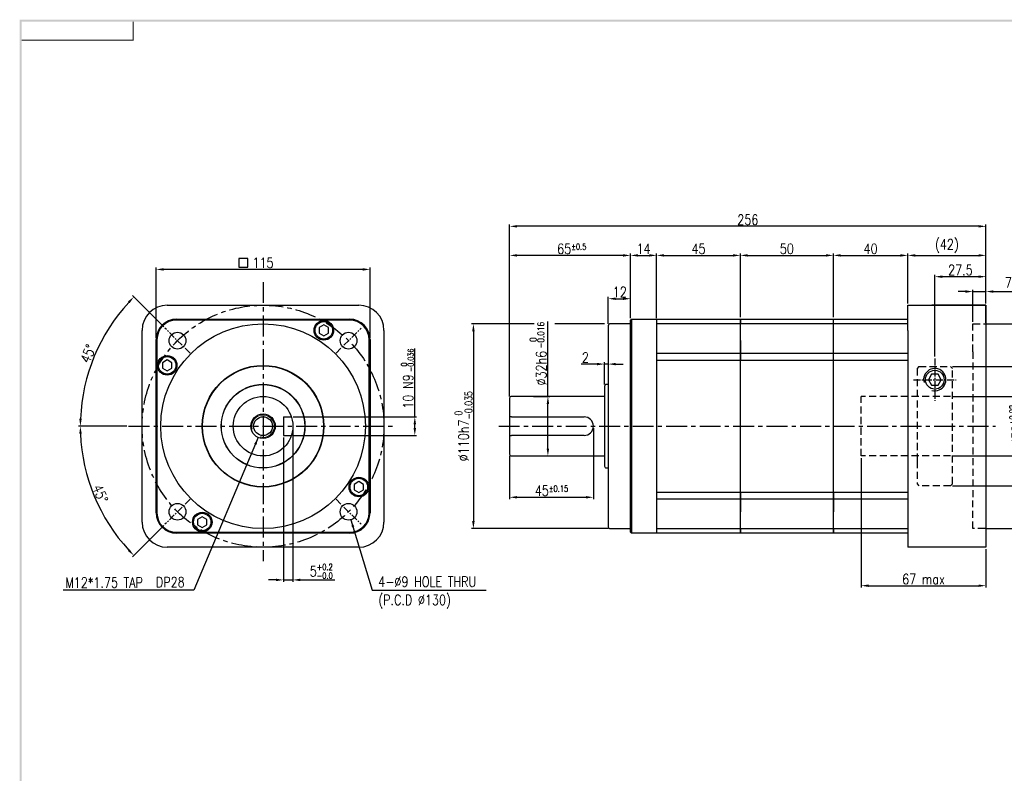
# Model space of a CAD drawing. Header units: millimetres. Extents: x -5 to 5875, y -633 to 563.
# Tile 3 of 4: x -5 to 524, y 158 to 563. Entities that reach past the tile are written whole.
import ezdxf

# ---------------------------------------------------------------- set-up
doc = ezdxf.new("R2010")
doc.units = ezdxf.units.MM
doc.header["$LTSCALE"] = 3
doc.header["$MEASUREMENT"] = 0
doc.header["$PDMODE"] = 1
doc.linetypes.add('CENTER', pattern=[2, 1.25, -0.25, 0.25, -0.25])
doc.linetypes.add('HIDDEN', pattern=[9.525, 6.35, -3.175])
doc.layers.get('0').update_dxf_attribs({"linetype": 'CONTINUOUS'})
doc.layers.get('DEFPOINTS').update_dxf_attribs({"linetype": 'CONTINUOUS'})
for name, color, linetype in [('1', 1, 'CENTER'), ('3', 3, 'CONTINUOUS'), ('CENTER', 1, 'CENTER'), ('DIM', 3, 'CONTINUOUS'), ('M3', 9, 'CONTINUOUS'), ('OBJ', 7, 'CONTINUOUS'), ('text', 3, 'CONTINUOUS')]:
    doc.layers.add(name, color=color, linetype=linetype)
doc.layers.add('AM_8', color=1, linetype='CONTINUOUS', lineweight=15)
doc.styles.add('WHGTXT', font='SIMPLEX.shx', dxfattribs={"width": 0.8, "bigfont": 'WHGTXT.shx'})
doc.dimstyles.new('WHGTXT', dxfattribs={"dimtxt": 3, "dimasz": 2.5, "dimexe": 1, "dimexo": 1, "dimgap": 0.8, "dimtad": 1, "dimdsep": 46, "dimtxsty": 'WHGTXT', "dimcen": 0, "dimclrd": 3, "dimclre": 3, "dimclrt": 3, "dimazin": 2, "dimtfac": 1, "dimtmove": 0, "dimatfit": 3, "dimfxl": 1, "dimtolj": 1, "dimtzin": 0, "dimarcsym": 0})
doc.dimstyles.new('WHGTXT$0', dxfattribs={"dimtxt": 3, "dimasz": 2.5, "dimexe": 1, "dimexo": 1, "dimgap": 1, "dimtad": 1, "dimdec": 4, "dimdsep": 46, "dimtxsty": 'WHGTXT', "dimcen": 0, "dimclrd": 3, "dimclre": 3, "dimclrt": 3, "dimadec": 0, "dimazin": 0, "dimtfac": 1, "dimtdec": 4, "dimtmove": 0, "dimatfit": 3, "dimfxl": 1, "dimtvp": 1, "dimtolj": 1, "dimtzin": 0, "dimlwd": -1, "dimlwe": -1, "dimarcsym": 0})
doc.dimstyles.new('WHGTXT$2', dxfattribs={"dimtxt": 3, "dimasz": 2.5, "dimexe": 1, "dimexo": 1, "dimgap": 1, "dimtad": 1, "dimdec": 4, "dimdsep": 46, "dimtxsty": 'WHGTXT', "dimcen": 0, "dimclrd": 3, "dimclre": 3, "dimclrt": 3, "dimadec": 0, "dimazin": 0, "dimtfac": 1, "dimtdec": 4, "dimtmove": 0, "dimatfit": 3, "dimfxl": 1, "dimtvp": 1, "dimtolj": 1, "dimtzin": 0, "dimlwd": -1, "dimlwe": -1, "dimarcsym": 0})

# ---------------------------------------------------------------- blocks, each defined once
blk = doc.blocks.new('A$C1B8249F6')
at = {"layer": '3', "color": 9}
for points in [[(0, 5.71), (1, 6.71), (0, 569.88), (1, 568.88)], [(0, 569.88), (1, 568.88), (800.82, 569.88), (800.82, 568.88)]]:
    blk.add_trace(points, dxfattribs=at)
at = {"layer": 'M3', "const_width": 0.5}
blk.add_lwpolyline([(1, 558.88), (61, 558.88), (61, 568.88)], dxfattribs=at)
blk = doc.blocks.new('*D114')
at = {"color": 3, "lineweight": -2}
for p, q in [((67.81, 392.43), (67.81, 430.17)), ((178.81, 429.17), (71.81, 429.17)), ((182.81, 392.43), (182.81, 430.17))]:
    blk.add_line(p, q, dxfattribs=at)
at = {"color": 3}
for points in [[(71.81, 429.83), (71.81, 428.5), (67.81, 429.17)], [(178.81, 429.83), (178.81, 428.5), (182.81, 429.17)]]:
    blk.add_solid(points, dxfattribs=at)
at = {"layer": 'DEFPOINTS', "color": 0}
for p in [(67.81, 429.17), (67.81, 391.43), (182.81, 391.43)]:
    blk.add_point(p, dxfattribs=at)
at = {"color": 0, "insert": (125.31, 432.72), "char_height": 5.5, "attachment_point": 5, "style": 'WHGTXT'}
blk.add_mtext('\\A1;115', dxfattribs=at)
blk = doc.blocks.new('*D115')
at = {"color": 3, "lineweight": -2}
for p, q in [((71.9, 398.34), (55.17, 415.07)), ((52.08, 344.93), (26.12, 344.93))]:
    blk.add_line(p, q, dxfattribs=at)
blk.add_arc((125.31, 344.93), 98.19, 137.3342, 177.6658, dxfattribs=at)
at = {"color": 3}
for points in [[(52.63, 411.94), (53.59, 411.02), (55.88, 414.36)], [(27.87, 348.92), (26.53, 348.94), (27.12, 344.93)]]:
    blk.add_solid(points, dxfattribs=at)
at = {"layer": 'DEFPOINTS', "color": 0}
for p in [(72.61, 397.64), (40.27, 394.03), (86.09, 384.15), (53.08, 344.93), (195.98, 344.93)]:
    blk.add_point(p, dxfattribs=at)
at = {"color": 0, "insert": (31.31, 383.87), "char_height": 5.5, "attachment_point": 5, "rotation": 67.5, "style": 'WHGTXT'}
blk.add_mtext('\\A1;45°', dxfattribs=at)
blk = doc.blocks.new('*D116')
at = {"color": 3, "lineweight": -2}
for p, q in [((52.08, 344.93), (26.11, 344.93)), ((71.9, 291.52), (55.16, 274.78))]:
    blk.add_line(p, q, dxfattribs=at)
blk.add_arc((125.31, 344.93), 98.2, 182.3339, 222.6661, dxfattribs=at)
at = {"color": 3}
for points in [[(26.52, 340.92), (27.85, 340.95), (27.11, 344.93)], [(53.58, 278.84), (52.62, 277.91), (55.87, 275.49)]]:
    blk.add_solid(points, dxfattribs=at)
at = {"layer": 'DEFPOINTS', "color": 0}
for p in [(53.08, 344.93), (195.98, 344.93), (30.45, 319.51), (86.09, 305.71), (72.61, 292.23)]:
    blk.add_point(p, dxfattribs=at)
at = {"color": 0, "insert": (37.86, 308.71), "char_height": 5.5, "attachment_point": 5, "rotation": 292.5, "style": 'WHGTXT'}
blk.add_mtext('\\A1;45°', dxfattribs=at)
blk = doc.blocks.new('*D117')
at = {"color": 3, "lineweight": -2}
for p, q in [((136.31, 338.93), (136.31, 261.34)), ((141.31, 343.93), (141.31, 261.34)), ((132.31, 262.34), (128.31, 262.34)), ((136.31, 262.34), (141.31, 262.34)), ((145.31, 262.34), (163.9, 262.34))]:
    blk.add_line(p, q, dxfattribs=at)
at = {"color": 3}
for points in [[(132.31, 263.01), (132.31, 261.68), (136.31, 262.34)], [(145.31, 263.01), (145.31, 261.68), (141.31, 262.34)]]:
    blk.add_solid(points, dxfattribs=at)
at = {"layer": 'DEFPOINTS', "color": 0}
for p in [(141.31, 344.93), (136.31, 339.93), (141.31, 262.34)]:
    blk.add_point(p, dxfattribs=at)
at = {"color": 0, "insert": (156.61, 266.99), "char_height": 5.5, "attachment_point": 5, "style": 'WHGTXT'}
blk.add_mtext('\\A1;5{\\H3.300000;\\S+0.2^ -0.0;}', dxfattribs=at)
blk = doc.blocks.new('*D118')
at = {"color": 3, "lineweight": -2}
for p, q in [((206.87, 349.93), (206.87, 373.25)), ((141.51, 349.93), (207.87, 349.93)), ((206.87, 343.93), (206.87, 345.93)), ((141.51, 339.93), (207.87, 339.93))]:
    blk.add_line(p, q, dxfattribs=at)
at = {"color": 3}
for points in [[(206.21, 345.93), (207.54, 345.93), (206.87, 349.93)], [(206.21, 343.93), (207.54, 343.93), (206.87, 339.93)]]:
    blk.add_solid(points, dxfattribs=at)
at = {"layer": 'DEFPOINTS', "color": 0}
for p in [(140.51, 349.93), (140.51, 339.93), (206.87, 339.93)]:
    blk.add_point(p, dxfattribs=at)
at = {"color": 0, "insert": (203.32, 363.59), "char_height": 5.5, "attachment_point": 5, "rotation": 90, "style": 'WHGTXT'}
blk.add_mtext('\\A1;10 N9', dxfattribs=at)
blk = doc.blocks.new('*D120')
at = {"layer": '3', "color": 3, "lineweight": -2}
for p, q in [((514.34, 399.93), (561.33, 399.93)), ((560.33, 395.93), (560.33, 293.93)), ((514.34, 289.93), (561.33, 289.93))]:
    blk.add_line(p, q, dxfattribs=at)
at = {"layer": '3', "color": 3}
for points in [[(559.67, 395.93), (561, 395.93), (560.33, 399.93)], [(559.67, 293.93), (561, 293.93), (560.33, 289.93)]]:
    blk.add_solid(points, dxfattribs=at)
at = {"layer": 'DEFPOINTS', "color": 0}
for p in [(513.34, 399.93), (513.34, 289.93), (560.33, 289.93)]:
    blk.add_point(p, dxfattribs=at)
at = {"layer": '3', "color": 3, "insert": (555.68, 344.31), "char_height": 5.5, "attachment_point": 5, "rotation": 90, "style": 'WHGTXT'}
blk.add_mtext('\\A1;%%c110{\\H3.300000;\\S+0.035^ -0;}', dxfattribs=at)
blk = doc.blocks.new('*D121')
at = {"layer": '3', "color": 3, "lineweight": -2}
for p, q in [((495.84, 360.93), (536.18, 360.93)), ((535.18, 356.93), (535.18, 332.93)), ((495.84, 328.93), (536.18, 328.93))]:
    blk.add_line(p, q, dxfattribs=at)
at = {"layer": '3', "color": 3}
for points in [[(534.52, 356.93), (535.85, 356.93), (535.18, 360.93)], [(534.52, 332.93), (535.85, 332.93), (535.18, 328.93)]]:
    blk.add_solid(points, dxfattribs=at)
at = {"layer": 'DEFPOINTS', "color": 0}
for p in [(494.84, 360.93), (494.84, 328.93), (535.18, 328.93)]:
    blk.add_point(p, dxfattribs=at)
at = {"layer": '3', "color": 3, "insert": (530.53, 345.29), "char_height": 5.5, "attachment_point": 5, "rotation": 90, "style": 'WHGTXT'}
blk.add_mtext('\\A1;%%c32{\\H3.300000;\\S+0.02^ -0;}', dxfattribs=at)
blk = doc.blocks.new('*D122')
at = {"color": 3, "lineweight": -2}
for p, q in [((446.84, 327.83), (446.84, 258.24)), ((513.84, 278.93), (513.84, 258.24)), ((450.84, 259.24), (509.84, 259.24))]:
    blk.add_line(p, q, dxfattribs=at)
at = {"color": 3}
for points in [[(450.84, 259.91), (450.84, 258.58), (446.84, 259.24)], [(509.84, 259.91), (509.84, 258.58), (513.84, 259.24)]]:
    blk.add_solid(points, dxfattribs=at)
at = {"layer": 'DEFPOINTS', "color": 0}
for p in [(446.84, 328.83), (513.84, 279.93), (513.84, 259.24)]:
    blk.add_point(p, dxfattribs=at)
at = {"color": 0, "insert": (480.34, 262.79), "char_height": 5.5, "attachment_point": 5, "style": 'WHGTXT'}
blk.add_mtext('\\A1;67 max', dxfattribs=at)
blk = doc.blocks.new('*D123')
at = {"color": 3}
for p, q in [((506.84, 400.93), (506.84, 418.26)), ((513.84, 410.93), (513.84, 418.26)), ((502.84, 417.26), (498.84, 417.26)), ((506.84, 417.26), (513.84, 417.26)), ((517.84, 417.26), (537.16, 417.26))]:
    blk.add_line(p, q, dxfattribs=at)
for points in [[(502.84, 417.93), (502.84, 416.6), (506.84, 417.26)], [(517.84, 417.93), (517.84, 416.6), (513.84, 417.26)]]:
    blk.add_solid(points, dxfattribs=at)
at = {"layer": 'DEFPOINTS', "color": 0}
for p in [(513.84, 417.26), (513.84, 409.93), (506.84, 399.93)]:
    blk.add_point(p, dxfattribs=at)
at = {"color": 3, "insert": (530.23, 422.11), "char_height": 5.5, "attachment_point": 5, "style": 'WHGTXT'}
blk.add_mtext('\\A1;7{\\H3.300000;\\S+0.1^ -0;}', dxfattribs=at)
blk = doc.blocks.new('*D124')
at = {"color": 3, "lineweight": -2}
for p, q in [((486.34, 382.35), (486.34, 426.26)), ((509.84, 425.26), (490.34, 425.26)), ((513.84, 410.93), (513.84, 426.26))]:
    blk.add_line(p, q, dxfattribs=at)
at = {"color": 3}
for points in [[(490.34, 425.93), (490.34, 424.6), (486.34, 425.26)], [(509.84, 425.93), (509.84, 424.6), (513.84, 425.26)]]:
    blk.add_solid(points, dxfattribs=at)
at = {"layer": 'DEFPOINTS', "color": 0}
for p in [(486.34, 425.26), (513.84, 409.93), (486.34, 381.35)]:
    blk.add_point(p, dxfattribs=at)
at = {"color": 0, "insert": (500.09, 428.81), "char_height": 5.5, "attachment_point": 5, "style": 'WHGTXT'}
blk.add_mtext('\\A1;27.5', dxfattribs=at)
blk = doc.blocks.new('*D125')
at = {"color": 3, "lineweight": -2}
for p, q in [((257.84, 360.93), (257.84, 437.69)), ((318.84, 436.69), (261.84, 436.69)), ((322.84, 402.93), (322.84, 437.69))]:
    blk.add_line(p, q, dxfattribs=at)
at = {"color": 3}
for points in [[(261.84, 437.36), (261.84, 436.03), (257.84, 436.69)], [(318.84, 437.36), (318.84, 436.03), (322.84, 436.69)]]:
    blk.add_solid(points, dxfattribs=at)
at = {"layer": 'DEFPOINTS', "color": 0}
for p in [(257.84, 436.69), (322.84, 401.93), (257.84, 359.93)]:
    blk.add_point(p, dxfattribs=at)
at = {"color": 0, "insert": (291.24, 440.24), "char_height": 5.5, "attachment_point": 5, "style": 'WHGTXT'}
blk.add_mtext('\\A2;65{\\H3.300000;±0.5}', dxfattribs=at)
blk = doc.blocks.new('*D126')
at = {"color": 3, "lineweight": -2}
for p, q in [((257.84, 360.93), (257.84, 453.32)), ((509.84, 452.32), (261.84, 452.32)), ((513.84, 410.93), (513.84, 453.32))]:
    blk.add_line(p, q, dxfattribs=at)
at = {"color": 3}
for points in [[(261.84, 452.99), (261.84, 451.65), (257.84, 452.32)], [(509.84, 452.99), (509.84, 451.65), (513.84, 452.32)]]:
    blk.add_solid(points, dxfattribs=at)
at = {"layer": 'DEFPOINTS', "color": 0}
for p in [(257.84, 452.32), (513.84, 409.93), (257.84, 359.93)]:
    blk.add_point(p, dxfattribs=at)
at = {"color": 0, "insert": (385.84, 455.87), "char_height": 5.5, "attachment_point": 5, "style": 'WHGTXT'}
blk.add_mtext('\\A1;256', dxfattribs=at)
blk = doc.blocks.new('*D127')
at = {"color": 3, "lineweight": -2}
for p, q in [((431.84, 403.43), (431.84, 437.69)), ((435.84, 436.69), (467.84, 436.69)), ((471.84, 410.93), (471.84, 437.69))]:
    blk.add_line(p, q, dxfattribs=at)
at = {"color": 3}
for points in [[(435.84, 437.36), (435.84, 436.03), (431.84, 436.69)], [(467.84, 437.36), (467.84, 436.03), (471.84, 436.69)]]:
    blk.add_solid(points, dxfattribs=at)
at = {"layer": 'DEFPOINTS', "color": 0}
for p in [(471.84, 436.69), (471.84, 409.93), (431.84, 402.43)]:
    blk.add_point(p, dxfattribs=at)
at = {"color": 0, "insert": (451.84, 440.24), "char_height": 5.5, "attachment_point": 5, "style": 'WHGTXT'}
blk.add_mtext('\\A1;40', dxfattribs=at)
blk = doc.blocks.new('*D128')
at = {"color": 3, "lineweight": -2}
for p, q in [((381.84, 403.43), (381.84, 437.69)), ((385.84, 436.69), (427.84, 436.69)), ((431.84, 403.43), (431.84, 437.69))]:
    blk.add_line(p, q, dxfattribs=at)
at = {"color": 3}
for points in [[(385.84, 437.36), (385.84, 436.03), (381.84, 436.69)], [(427.84, 437.36), (427.84, 436.03), (431.84, 436.69)]]:
    blk.add_solid(points, dxfattribs=at)
at = {"layer": 'DEFPOINTS', "color": 0}
for p in [(431.84, 436.69), (381.84, 402.43), (431.84, 402.43)]:
    blk.add_point(p, dxfattribs=at)
at = {"color": 0, "insert": (406.84, 440.24), "char_height": 5.5, "attachment_point": 5, "style": 'WHGTXT'}
blk.add_mtext('\\A1;50', dxfattribs=at)
blk = doc.blocks.new('*D129')
at = {"color": 3, "lineweight": -2}
for p, q in [((336.84, 403.43), (336.84, 437.69)), ((340.84, 436.69), (377.84, 436.69)), ((381.84, 403.43), (381.84, 437.69))]:
    blk.add_line(p, q, dxfattribs=at)
at = {"color": 3}
for points in [[(340.84, 437.36), (340.84, 436.03), (336.84, 436.69)], [(377.84, 437.36), (377.84, 436.03), (381.84, 436.69)]]:
    blk.add_solid(points, dxfattribs=at)
at = {"layer": 'DEFPOINTS', "color": 0}
for p in [(381.84, 436.69), (336.84, 402.43), (381.84, 402.43)]:
    blk.add_point(p, dxfattribs=at)
at = {"color": 0, "insert": (359.34, 440.24), "char_height": 5.5, "attachment_point": 5, "style": 'WHGTXT'}
blk.add_mtext('\\A1;45', dxfattribs=at)
blk = doc.blocks.new('*D130')
at = {"color": 3, "lineweight": -2}
for p, q in [((322.84, 402.93), (322.84, 437.69)), ((326.84, 436.69), (332.84, 436.69)), ((336.84, 402.93), (336.84, 437.69))]:
    blk.add_line(p, q, dxfattribs=at)
at = {"color": 3}
for points in [[(326.84, 437.36), (326.84, 436.03), (322.84, 436.69)], [(332.84, 437.36), (332.84, 436.03), (336.84, 436.69)]]:
    blk.add_solid(points, dxfattribs=at)
at = {"layer": 'DEFPOINTS', "color": 0}
for p in [(336.84, 436.69), (322.84, 401.93), (336.84, 401.93)]:
    blk.add_point(p, dxfattribs=at)
at = {"color": 0, "insert": (329.84, 440.24), "char_height": 5.5, "attachment_point": 5, "style": 'WHGTXT'}
blk.add_mtext('\\A1;14', dxfattribs=at)
blk = doc.blocks.new('*D131')
at = {"color": 3, "lineweight": -2}
for p, q in [((310.84, 399.93), (310.84, 414.42)), ((314.84, 413.42), (318.84, 413.42)), ((322.84, 402.93), (322.84, 414.42))]:
    blk.add_line(p, q, dxfattribs=at)
at = {"color": 3}
for points in [[(314.84, 414.08), (314.84, 412.75), (310.84, 413.42)], [(318.84, 414.08), (318.84, 412.75), (322.84, 413.42)]]:
    blk.add_solid(points, dxfattribs=at)
at = {"layer": 'DEFPOINTS', "color": 0}
for p in [(322.84, 413.42), (310.84, 398.93), (322.84, 401.93)]:
    blk.add_point(p, dxfattribs=at)
at = {"color": 0, "insert": (317.04, 416.97), "char_height": 5.5, "attachment_point": 5, "style": 'WHGTXT'}
blk.add_mtext('\\A1;12', dxfattribs=at)
blk = doc.blocks.new('*D132')
at = {"color": 3, "lineweight": -2}
for p, q in [((310.84, 397.93), (310.84, 377.3)), ((304.84, 378.3), (296.3, 378.3)), ((308.84, 367.33), (308.84, 379.3)), ((310.84, 378.3), (308.84, 378.3)), ((314.84, 378.3), (318.84, 378.3))]:
    blk.add_line(p, q, dxfattribs=at)
at = {"color": 3}
for points in [[(304.84, 378.96), (304.84, 377.63), (308.84, 378.3)], [(314.84, 378.96), (314.84, 377.63), (310.84, 378.3)]]:
    blk.add_solid(points, dxfattribs=at)
at = {"layer": 'DEFPOINTS', "color": 0}
for p in [(310.84, 398.93), (310.84, 378.3), (308.84, 366.33)]:
    blk.add_point(p, dxfattribs=at)
at = {"color": 0, "insert": (298.57, 381.85), "char_height": 5.5, "attachment_point": 5, "style": 'WHGTXT'}
blk.add_mtext('\\A1;2', dxfattribs=at)
blk = doc.blocks.new('*D133')
at = {"color": 3, "lineweight": -2}
for p, q in [((302.84, 343.93), (302.84, 305.75)), ((257.84, 328.93), (257.84, 305.75)), ((261.84, 306.75), (298.84, 306.75))]:
    blk.add_line(p, q, dxfattribs=at)
at = {"color": 3}
for points in [[(261.84, 307.42), (261.84, 306.08), (257.84, 306.75)], [(298.84, 307.42), (298.84, 306.08), (302.84, 306.75)]]:
    blk.add_solid(points, dxfattribs=at)
at = {"layer": 'DEFPOINTS', "color": 0}
for p in [(302.84, 344.93), (257.84, 329.93), (302.84, 306.75)]:
    blk.add_point(p, dxfattribs=at)
at = {"color": 0, "insert": (280.34, 310.3), "char_height": 5.5, "attachment_point": 5, "style": 'WHGTXT'}
blk.add_mtext('\\A2;45{\\H3.300000;±0.15}', dxfattribs=at)
blk = doc.blocks.new('*D134')
at = {"color": 3, "lineweight": -2}
for p, q in [((271.08, 399.93), (237.36, 399.93)), ((238.36, 395.93), (238.36, 293.93)), ((310.84, 289.93), (237.36, 289.93))]:
    blk.add_line(p, q, dxfattribs=at)
at = {"color": 3}
for points in [[(237.69, 395.93), (239.03, 395.93), (238.36, 399.93)], [(237.69, 293.93), (239.03, 293.93), (238.36, 289.93)]]:
    blk.add_solid(points, dxfattribs=at)
at = {"layer": 'DEFPOINTS', "color": 0}
for p in [(272.08, 399.93), (238.36, 289.93), (311.84, 289.93)]:
    blk.add_point(p, dxfattribs=at)
at = {"color": 0, "insert": (233.07, 344.93), "char_height": 5.5, "attachment_point": 5, "rotation": 90, "style": 'WHGTXT'}
blk.add_mtext('\\A1;\\A1;%%c110h7{\\H0.7x;\\S 0^ -0.035;\\H0.2381x;}', dxfattribs=at)
blk = doc.blocks.new('*D135')
at = {"layer": '3', "color": 3, "lineweight": -2}
for p, q in [((278.4, 360.93), (278.4, 386.46)), ((270.62, 360.93), (279.4, 360.93)), ((278.4, 332.93), (278.4, 356.93)), ((270.62, 328.93), (279.4, 328.93))]:
    blk.add_line(p, q, dxfattribs=at)
at = {"layer": '3', "color": 3}
for points in [[(277.74, 356.93), (279.07, 356.93), (278.4, 360.93)], [(277.74, 332.93), (279.07, 332.93), (278.4, 328.93)]]:
    blk.add_solid(points, dxfattribs=at)
at = {"layer": 'DEFPOINTS', "color": 0}
for p in [(269.62, 360.93), (269.62, 328.93), (278.4, 328.93)]:
    blk.add_point(p, dxfattribs=at)
at = {"layer": '3', "color": 3, "insert": (274.85, 376.12), "char_height": 5.5, "attachment_point": 5, "rotation": 90, "style": 'WHGTXT'}
blk.add_mtext('\\A1;%%c32h6', dxfattribs=at)
blk = doc.blocks.new('*D136')
at = {"color": 3, "lineweight": -2}
for p, q in [((471.84, 410.93), (471.84, 437.69)), ((475.84, 436.69), (509.84, 436.69)), ((513.84, 410.93), (513.84, 437.69))]:
    blk.add_line(p, q, dxfattribs=at)
at = {"color": 3}
for points in [[(475.84, 437.36), (475.84, 436.03), (471.84, 436.69)], [(509.84, 437.36), (509.84, 436.03), (513.84, 436.69)]]:
    blk.add_solid(points, dxfattribs=at)
at = {"layer": 'DEFPOINTS', "color": 0}
for p in [(513.84, 436.69), (471.84, 409.93), (513.84, 409.93)]:
    blk.add_point(p, dxfattribs=at)
at = {"color": 0, "insert": (492.84, 441.68), "char_height": 5.5, "attachment_point": 5, "style": 'WHGTXT'}
blk.add_mtext('\\A1;(42)', dxfattribs=at)
blk = doc.blocks.new('*D137')
at = {"color": 3, "lineweight": -2}
for p, q in [((495.84, 376.93), (548.03, 376.93)), ((547.03, 372.93), (547.03, 316.93)), ((495.84, 312.93), (548.03, 312.93))]:
    blk.add_line(p, q, dxfattribs=at)
at = {"color": 3}
for points in [[(546.36, 372.93), (547.7, 372.93), (547.03, 376.93)], [(546.36, 316.93), (547.7, 316.93), (547.03, 312.93)]]:
    blk.add_solid(points, dxfattribs=at)
at = {"layer": 'DEFPOINTS', "color": 0}
for p in [(494.84, 376.93), (494.84, 312.93), (547.03, 312.93)]:
    blk.add_point(p, dxfattribs=at)
at = {"color": 0, "insert": (543.48, 344.93), "char_height": 5.5, "attachment_point": 5, "rotation": 90, "style": 'WHGTXT'}
blk.add_mtext('\\A1;%%c64', dxfattribs=at)

msp = doc.modelspace()

# ---------------------------------------------------------------- linework, layer by layer
at = {"color": 3}
msp.add_line((206.87312, 373.2497), (206.87312, 386.64583), dxfattribs=at)
msp.add_circle((125.31052, 344.93184), 16)
at = {"layer": '1', "ltscale": 3}
for p, q in [((125.31052, 422.37912), (125.31052, 272.43309)), ((53.07754, 344.93184), (195.98248, 344.93184)), ((251.97219, 344.93184), (519.00788, 344.93184))]:
    msp.add_line(p, q, dxfattribs=at)
msp.add_circle((125.31052, 344.93184), 65, dxfattribs=at)
at = {"layer": '3'}
for p, q in [((278.40203, 386.45675), (278.40203, 401.10163)), ((308.84103, 399.93184), (282.04332, 399.93184))]:
    msp.add_line(p, q, dxfattribs=at)
at = {"layer": 'AM_8', "ltscale": 25.4}
msp.add_arc((125.31052, 344.93184), 6, 255, 195, dxfattribs=at)
at = {"layer": 'CENTER'}
for p, q in [((86.09025, 384.15211), (72.6069, 397.63546)), ((164.53078, 384.15211), (178.01413, 397.63546)), ((486.33575, 381.35253), (486.33575, 358.51116)), ((474.91506, 369.93184), (497.75643, 369.93184)), ((86.09025, 305.71158), (72.6069, 292.22823)), ((164.53078, 305.71158), (178.01413, 292.22823))]:
    msp.add_line(p, q, dxfattribs=at)
at = {"layer": 'DIM'}
for p, q in [((323.33575, 402.43184), (323.33575, 391.43184)), ((171.81052, 401.93184), (78.81052, 401.93184)), ((68.31052, 391.43184), (68.31052, 298.43184)), ((182.31052, 298.43184), (182.31052, 391.43184)), ((323.33575, 391.43184), (323.33575, 298.43184)), ((323.33575, 298.43184), (323.33575, 287.43184)), ((78.81052, 287.93184), (171.81052, 287.93184))]:
    msp.add_line(p, q, dxfattribs=at)
for centre, start, end in [((78.81052, 391.43184), 90, 180), ((171.81052, 391.43184), 0, 90), ((78.81052, 298.43184), 180, 270), ((171.81052, 298.43184), 270, 0)]:
    msp.add_arc(centre, 10.5, start, end, dxfattribs=at)
at = {"layer": 'OBJ', "ltscale": 25.4}
for p, q in [((73.81052, 409.93184), (176.81052, 409.93184)), ((471.83575, 396.43184), (471.83575, 409.93184)), ((471.83575, 409.93184), (513.83575, 409.93184)), ((513.83575, 409.93184), (484.83575, 409.93184)), ((513.83575, 400.43184), (513.83575, 409.93184)), ((513.83575, 409.93184), (513.83575, 396.43184)), ((78.81052, 402.43184), (171.81052, 402.43184)), ((323.33575, 402.43184), (322.83575, 401.93184)), ((323.33575, 402.43184), (336.83575, 402.43184)), ((336.83575, 402.43184), (336.83575, 391.43184)), ((336.83575, 402.43184), (381.83575, 402.43184)), ((381.83575, 400.02495), (381.83575, 402.43184)), ((381.83575, 402.43184), (471.83575, 402.43184)), ((381.83575, 402.43184), (381.83575, 400.02495)), ((431.83575, 287.43184), (431.83575, 402.43184)), ((157.99595, 399.3226), (155.49595, 397.87922)), ((155.49595, 397.87922), (155.49595, 394.99247)), ((160.49595, 397.87922), (157.99595, 399.3226)), ((160.49595, 394.99247), (160.49595, 397.87922)), ((310.83575, 398.93184), (310.83575, 290.93184)), ((322.83575, 399.93184), (311.83575, 399.93184)), ((322.83575, 391.43184), (322.83575, 401.93184)), ((336.83575, 400.02495), (381.83575, 400.02495)), ((381.83575, 390.93184), (381.83575, 400.02495)), ((381.83575, 390.93184), (381.83575, 400.02495)), ((381.83575, 400.02495), (471.83575, 400.02495)), ((60.31052, 293.43184), (60.31052, 396.43184)), ((155.49595, 394.99247), (157.99595, 393.5491)), ((157.99595, 393.5491), (160.49595, 394.99247)), ((190.31052, 396.43184), (190.31052, 293.43184)), ((471.83575, 396.43184), (471.83575, 279.93184)), ((513.83575, 396.43184), (513.83575, 293.43184)), ((513.83575, 396.43184), (513.83575, 293.43184)), ((67.81052, 298.43184), (67.81052, 391.43184)), ((182.81052, 391.43184), (182.81052, 298.43184)), ((322.83575, 298.43184), (322.83575, 391.43184)), ((336.83575, 391.43184), (336.83575, 298.43184)), ((381.83575, 390.93184), (381.83575, 383.93184)), ((381.83575, 383.93184), (381.83575, 390.93184)), ((381.83575, 383.93184), (336.83575, 383.93184)), ((381.83575, 380.28718), (381.83575, 383.93184)), ((471.83575, 383.93184), (381.83575, 383.93184)), ((381.83575, 383.93184), (381.83575, 380.28718)), ((73.80651, 380.50403), (71.30651, 379.06065)), ((71.30651, 379.06065), (71.30651, 376.1739)), ((71.30651, 376.1739), (73.80651, 374.73053)), ((76.30651, 379.06065), (73.80651, 380.50403)), ((73.80651, 374.73053), (76.30651, 376.1739)), ((76.30651, 376.1739), (76.30651, 379.06065)), ((336.83575, 380.28718), (336.83575, 309.57651)), ((381.83575, 380.28718), (336.83575, 380.28718)), ((381.83575, 309.57651), (381.83575, 380.28718)), ((381.83575, 309.57651), (381.83575, 380.28718)), ((471.83575, 380.28718), (381.83575, 380.28718)), ((484.6037, 372.93184), (482.87164, 369.93184)), ((488.0678, 372.93184), (484.6037, 372.93184)), ((489.79985, 369.93184), (488.0678, 372.93184)), ((308.83575, 366.33184), (308.83575, 323.53184)), ((310.83575, 367.33184), (309.83575, 367.33184)), ((482.87164, 369.93184), (484.6037, 366.93184)), ((484.6037, 366.93184), (488.0678, 366.93184)), ((488.0678, 366.93184), (489.79985, 369.93184)), ((257.83575, 359.93184), (257.83575, 349.93184)), ((308.83575, 360.93184), (258.83575, 360.93184)), ((257.83575, 354.93184), (257.83575, 334.93184)), ((136.31052, 349.93184), (140.5092, 349.93184)), ((136.31052, 349.93184), (136.31052, 339.93184)), ((257.83575, 349.93184), (257.83575, 339.93184)), ((258.83575, 349.93184), (257.83575, 349.93184)), ((257.83575, 349.93184), (257.83575, 339.93184)), ((258.83575, 349.93184), (297.83575, 349.93184)), ((136.31052, 339.93184), (140.5092, 339.93184)), ((257.83575, 339.93184), (257.83575, 329.93184)), ((257.83575, 339.93184), (258.83575, 339.93184)), ((297.83575, 339.93184), (258.83575, 339.93184)), ((258.83575, 328.93184), (308.83575, 328.93184)), ((309.83575, 322.53184), (310.83575, 322.53184)), ((176.81452, 315.13316), (174.31452, 313.68979)), ((174.31452, 313.68979), (174.31452, 310.80303)), ((179.31452, 313.68979), (176.81452, 315.13316)), ((179.31452, 310.80303), (179.31452, 313.68979)), ((174.31452, 310.80303), (176.81452, 309.35966)), ((176.81452, 309.35966), (179.31452, 310.80303)), ((336.83575, 309.57651), (381.83575, 309.57651)), ((381.83575, 305.93184), (381.83575, 309.57651)), ((381.83575, 309.57651), (471.83575, 309.57651)), ((381.83575, 309.57651), (381.83575, 305.93184)), ((431.83575, 305.93184), (431.83575, 309.57651)), ((431.83575, 309.57651), (431.83575, 305.93184)), ((431.83575, 309.57651), (471.83575, 309.57651)), ((336.83575, 305.93184), (381.83575, 305.93184)), ((381.83575, 305.93184), (381.83575, 298.93184)), ((381.83575, 298.93184), (381.83575, 305.93184)), ((381.83575, 305.93184), (471.83575, 305.93184)), ((431.83575, 298.93184), (431.83575, 305.93184)), ((431.83575, 305.93184), (431.83575, 298.93184)), ((431.83575, 305.93184), (440.85581, 305.93184)), ((431.83575, 298.93184), (431.83575, 305.93184)), ((322.83575, 287.93184), (322.83575, 298.43184)), ((336.83575, 298.43184), (336.83575, 287.43184)), ((381.83575, 289.83874), (381.83575, 298.93184)), ((381.83575, 289.83874), (381.83575, 298.93184)), ((431.83575, 289.83874), (431.83575, 298.93184)), ((431.83575, 289.83874), (431.83575, 298.93184)), ((431.83575, 289.83874), (431.83575, 298.93184)), ((92.62508, 296.31459), (90.12508, 294.87122)), ((90.12508, 294.87122), (90.12508, 291.98447)), ((90.12508, 291.98447), (92.62508, 290.54109)), ((95.12508, 294.87122), (92.62508, 296.31459)), ((92.62508, 290.54109), (95.12508, 291.98447)), ((95.12508, 291.98447), (95.12508, 294.87122)), ((513.83575, 293.43184), (513.83575, 279.93184)), ((171.81052, 287.43184), (78.81052, 287.43184)), ((311.83575, 289.93184), (322.83575, 289.93184)), ((322.83575, 287.93184), (323.33575, 287.43184)), ((336.83575, 287.43184), (323.33575, 287.43184)), ((381.83575, 289.83874), (336.83575, 289.83874)), ((381.83575, 287.43184), (336.83575, 287.43184)), ((471.83575, 289.83874), (381.83575, 289.83874)), ((381.83575, 287.43184), (381.83575, 289.83874)), ((381.83575, 289.83874), (381.83575, 287.43184)), ((471.83575, 287.43184), (381.83575, 287.43184)), ((431.83575, 287.43184), (431.83575, 289.83874)), ((431.83575, 289.83874), (431.83575, 287.43184)), ((431.83575, 289.83874), (431.83575, 287.43184)), ((471.83575, 287.43184), (431.83575, 287.43184)), ((176.81052, 279.93184), (73.81052, 279.93184)), ((513.83575, 279.93184), (471.83575, 279.93184))]:
    msp.add_line(p, q, dxfattribs=at)
at = {"layer": 'OBJ', "color": 2, "linetype": 'HIDDEN', "ltscale": 0.2}
for p, q in [((506.83575, 384.93184), (506.83575, 399.93184)), ((506.83575, 399.93184), (513.33575, 399.93184)), ((506.83575, 384.93184), (506.83575, 304.93184)), ((477.83575, 376.93184), (476.83575, 375.93184)), ((476.83575, 375.93184), (476.83575, 326.13184)), ((477.83575, 376.93184), (494.83575, 376.93184)), ((494.83575, 376.93184), (495.83575, 375.93184)), ((495.83575, 313.93184), (495.83575, 375.93184)), ((494.83575, 360.93184), (446.83575, 360.93184)), ((446.83575, 328.93184), (446.83575, 360.93184)), ((494.83575, 328.93184), (446.83575, 328.93184)), ((476.83575, 326.13184), (476.83575, 313.93184)), ((476.83575, 313.93184), (477.83575, 312.93184)), ((494.83575, 312.93184), (477.83575, 312.93184)), ((495.83575, 313.93184), (494.83575, 312.93184)), ((506.83575, 289.93184), (506.83575, 304.93184)), ((513.33575, 289.93184), (506.83575, 289.93184))]:
    msp.add_line(p, q, dxfattribs=at)
at = {"layer": 'OBJ', "ltscale": 25.4}
for centre, radius in [((125.31052, 344.93184), 55), ((157.99595, 396.43585), 5.25), ((157.99595, 396.43585), 4.7), ((79.34858, 390.89379), 4.5), ((171.27246, 390.89379), 4.5), ((73.80651, 377.61728), 5.25), ((73.80651, 377.61728), 4.7), ((125.31052, 344.93184), 32.68199), ((125.31052, 344.93184), 32.5), ((486.33575, 369.93184), 5.053), ((125.31052, 344.93184), 22.5), ((125.31052, 344.93184), 22.4), ((125.31052, 344.93184), 6.57735), ((125.31052, 344.93184), 5.053), ((176.81452, 312.24641), 5.25), ((176.81452, 312.24641), 4.7), ((79.34858, 298.9699), 4.5), ((171.27246, 298.9699), 4.5), ((92.62508, 293.42784), 5.25), ((92.62508, 293.42784), 4.7)]:
    msp.add_circle(centre, radius, dxfattribs=at)
for centre, radius, start, end in [((73.81052, 396.43184), 13.5, 90, 180), ((176.81052, 396.43184), 13.5, 0, 90), ((78.81052, 391.43184), 11, 90, 180), ((171.81052, 391.43184), 11, 0, 90), ((311.83575, 398.93184), 1, 90, 180), ((309.83575, 366.33184), 1, 90, 180), ((258.83575, 359.93184), 1, 90, 180), ((297.83575, 344.93184), 5, 270, 90), ((258.83575, 329.93184), 1, 180, 270), ((309.83575, 323.53184), 1, 180, 270), ((78.81052, 298.43184), 11, 180, 270), ((171.81052, 298.43184), 11, 270, 0), ((73.81052, 293.43184), 13.5, 180, 270), ((176.81052, 293.43184), 13.5, 270, 0), ((311.83575, 290.93184), 1, 180, 270)]:
    msp.add_arc(centre, radius, start, end, dxfattribs=at)
at = {"layer": 'OBJ', "color": 1, "ltscale": 25.4}
msp.add_arc((486.33575, 369.93184), 6, 255, 195, dxfattribs=at)
at = {"layer": 'text'}
msp.add_line((112.37202, 435.01739), (112.37202, 430.29239), dxfattribs=at)
at = {"layer": 'text', "ltscale": 2}
for p, q in [((117.09702, 435.01739), (112.37202, 435.01739)), ((117.09702, 430.29239), (117.09702, 435.01739)), ((112.37202, 430.29239), (117.09702, 430.29239))]:
    msp.add_line(p, q, dxfattribs=at)

# ---------------------------------------------------------------- block references
msp.add_blockref('A$C1B8249F6', (-5.48408, -6.55333))

# ---------------------------------------------------------------- texts
at = {"color": 3, "style": 'WHGTXT', "width": 0.8}
for s, p in [(' M12*1.75 TAP', (16.05394, 258.18033)), ('DP28', (67.72609, 258.40936)), ('4-%%C9 HOLE THRU', (187.23652, 258.65023)), ('(P.C.D %%C130)', (187.23652, 248.82072))]:
    msp.add_text(s, height=5.5, dxfattribs=at).set_placement(p)
at = {"layer": '3', "style": 'WHGTXT', "width": 0.8}
for s, height, p in [('-0.016', 3.6, (276.39589, 386.64511)), ('0', 3.6, (272.28336, 390.20314)), ('-0.036', 3, (206.16578, 374.01944)), ('0', 3, (202.61029, 376.99877))]:
    msp.add_text(s, height=height, rotation=90, dxfattribs=at).set_placement(p)

# ---------------------------------------------------------------- dimensions: what is measured, and where the dimension line sits
at = {"color": 3}
for base, p1, p2, dimstyle, override, picture, middle in [((257.83575, 452.32135), (513.83575, 409.93184), (257.83575, 359.93184), 'WHGTXT$0', {"dimtxt": 5.5, "dimasz": 4, "dimgap": 0.8, "dimdec": 2, "dimlunit": 6, "dimclrt": 0, "dimadec": 2, "dimazin": 2, "dimtdec": 2, "dimtvp": 0, "dimlwd": -2, "dimlwe": -2}, '*D126', (385.83575, 452.32135)), ((257.83575, 436.69192), (322.83575, 401.93184), (257.83575, 359.93184), 'WHGTXT', {"dimtxt": 5.5, "dimasz": 4, "dimlunit": 6, "dimclrt": 0, "dimtol": 1, "dimtp": 0.5, "dimtm": 0.5, "dimtfac": 0.6, "dimtdec": 1, "dimtolj": 2}, '*D125', (291.24002, 436.69192)), ((67.81052, 429.16565), (182.81052, 391.43184), (67.81052, 391.43184), 'WHGTXT$0', {"dimtxt": 5.5, "dimasz": 4, "dimgap": 0.8, "dimdec": 2, "dimlunit": 6, "dimclrt": 0, "dimadec": 2, "dimazin": 2, "dimtdec": 2, "dimtvp": 0, "dimlwd": -2, "dimlwe": -2}, '*D114', (125.31052, 429.16565)), ((322.83575, 413.41649), (310.83575, 398.93184), (322.83575, 401.93184), 'WHGTXT$0', {"dimtxt": 5.5, "dimasz": 4, "dimgap": 0.8, "dimdec": 2, "dimlunit": 6, "dimclrt": 0, "dimadec": 2, "dimazin": 2, "dimtdec": 2, "dimtvp": 0, "dimlwd": -2, "dimlwe": -2}, '*D131', (317.037, 413.41649)), ((310.83575, 378.29527), (308.83575, 366.33184), (310.83575, 398.93184), 'WHGTXT$0', {"dimtxt": 5.5, "dimasz": 4, "dimgap": 0.8, "dimdec": 2, "dimlunit": 6, "dimclrt": 0, "dimadec": 2, "dimazin": 2, "dimtdec": 2, "dimtvp": 0, "dimlwd": -2, "dimlwe": -2}, '*D132', (298.56908, 378.29527)), ((302.83575, 306.74882), (257.83575, 329.93184), (302.83575, 344.93184), 'WHGTXT', {"dimtxt": 5.5, "dimasz": 4, "dimlunit": 6, "dimclrt": 0, "dimtol": 1, "dimtp": 0.15, "dimtm": 0.15, "dimtfac": 0.6, "dimtolj": 2}, '*D133', (280.33575, 306.74882))]:
    dim = msp.add_linear_dim(base=base, p1=p1, p2=p2, dimstyle=dimstyle, override=override, dxfattribs=at)
    dim.commit()
    dim.dimension.update_dxf_attribs({"geometry": picture, "text_midpoint": middle, "dimtype": 160})
dim = msp.add_linear_dim(base=(513.83575, 436.69192), p1=(471.83575, 409.93184), p2=(513.83575, 409.93184), text='(<>)', dimstyle='WHGTXT$0', override={"dimtxt": 5.5, "dimasz": 4, "dimgap": 0.8, "dimdec": 2, "dimlunit": 6, "dimclrt": 0, "dimadec": 2, "dimazin": 2, "dimtdec": 2, "dimtvp": 0, "dimlwd": -2, "dimlwe": -2}, dxfattribs=at)
dim.commit()
dim.dimension.update_dxf_attribs({"geometry": '*D136', "text_midpoint": (492.83575, 441.6824)})
for base, p1, p2, override, picture, middle in [((336.83575, 436.69192), (322.83575, 401.93184), (336.83575, 401.93184), {"dimtxt": 5.5, "dimasz": 4, "dimgap": 0.8, "dimdec": 2, "dimlunit": 6, "dimclrt": 0, "dimadec": 2, "dimazin": 2, "dimtdec": 2, "dimtvp": 0, "dimlwd": -2, "dimlwe": -2}, '*D130', (329.83575, 440.24192)), ((381.83575, 436.69192), (336.83575, 402.43184), (381.83575, 402.43184), {"dimtxt": 5.5, "dimasz": 4, "dimgap": 0.8, "dimdec": 2, "dimlunit": 6, "dimclrt": 0, "dimadec": 2, "dimazin": 2, "dimtdec": 2, "dimtvp": 0, "dimlwd": -2, "dimlwe": -2}, '*D129', (359.33575, 440.24192)), ((431.83575, 436.69192), (381.83575, 402.43184), (431.83575, 402.43184), {"dimtxt": 5.5, "dimasz": 4, "dimgap": 0.8, "dimdec": 2, "dimlunit": 6, "dimclrt": 0, "dimadec": 2, "dimazin": 2, "dimtdec": 2, "dimtvp": 0, "dimlwd": -2, "dimlwe": -2}, '*D128', (406.83575, 440.24192)), ((471.83575, 436.69192), (431.83575, 402.43184), (471.83575, 409.93184), {"dimtxt": 5.5, "dimasz": 4, "dimgap": 0.8, "dimdec": 2, "dimlunit": 6, "dimclrt": 0, "dimadec": 2, "dimazin": 2, "dimtdec": 2, "dimtvp": 0, "dimlwd": -2, "dimlwe": -2}, '*D127', (451.83575, 440.24192)), ((486.33575, 425.26384), (513.83575, 409.93184), (486.33575, 381.35253), {"dimtxt": 5.5, "dimasz": 4, "dimgap": 0.8, "dimdec": 2, "dimlunit": 6, "dimclrt": 0, "dimadec": 2, "dimazin": 2, "dimtdec": 2, "dimtvp": 0, "dimlwd": -2, "dimlwe": -2}, '*D124', (500.08575, 428.81384)), ((141.31052, 262.34255), (136.31052, 339.93184), (141.31052, 344.93184), {"dimtxt": 5.5, "dimasz": 4, "dimgap": 0.8, "dimdec": 2, "dimlunit": 6, "dimclrt": 0, "dimadec": 2, "dimazin": 2, "dimtol": 1, "dimtp": 0.2, "dimtm": 1e-09, "dimtfac": 0.6, "dimtdec": 1, "dimtvp": 0, "dimlwd": -2, "dimlwe": -2}, '*D117', (156.60576, 266.99255))]:
    dim = msp.add_linear_dim(base=base, p1=p1, p2=p2, dimstyle='WHGTXT$0', override=override, dxfattribs=at)
    dim.commit()
    dim.dimension.update_dxf_attribs({"geometry": picture, "text_midpoint": middle})
dim = msp.add_linear_dim(base=(513.83575, 417.26384), p1=(506.83575, 399.93184), p2=(513.83575, 409.93184), dimstyle='WHGTXT$0', override={"dimtxt": 5.5, "dimasz": 4, "dimgap": 1, "dimtol": 1, "dimlim": 0, "dimtp": 0.1, "dimtm": 1e-09, "dimtfac": 0.6, "dimtzin": 8})
dim.commit()
dim.dimension.update_dxf_attribs({"geometry": '*D123', "text_midpoint": (530.22622, 417.26384), "dimtype": 160})
for base, line1, line2, picture, middle in [((40.27403, 394.02769), ((86.09025, 384.15211), (72.6069, 397.63546)), ((53.07754, 344.93184), (195.98248, 344.93184)), '*D115', (31.31346, 383.8667)), ((30.45222, 319.51464), ((53.07754, 344.93184), (195.98248, 344.93184)), ((86.09025, 305.71158), (72.6069, 292.22823)), '*D116', (37.86113, 308.70912))]:
    dim = msp.add_angular_dim_2l(base=base, line1=line1, line2=line2, dimstyle='WHGTXT$2', override={"dimtxt": 5.5, "dimasz": 4, "dimgap": 0.8, "dimdec": 2, "dimlunit": 6, "dimclrt": 0, "dimadec": 2, "dimazin": 2, "dimtdec": 2, "dimtvp": 0, "dimlwd": -2, "dimlwe": -2}, dxfattribs=at)
    dim.commit()
    dim.dimension.update_dxf_attribs({"geometry": picture, "text_midpoint": middle})
for base, p1, p2, text, dimstyle, override, picture, middle in [((238.35864, 289.93184), (272.08088, 399.93184), (311.83575, 289.93184), '\\A1;%%c<>h7{\\H0.7x;\\S 0^ -0.035;\\H0.2381x;}', 'WHGTXT', {"dimtxt": 5.5, "dimasz": 4, "dimlunit": 6, "dimclrt": 0}, '*D134', (238.35864, 344.93184)), ((547.03001, 312.93184), (494.83575, 376.93184), (494.83575, 312.93184), '%%c<>', 'WHGTXT$0', {"dimtxt": 5.5, "dimasz": 4, "dimgap": 0.8, "dimdec": 2, "dimlunit": 6, "dimclrt": 0, "dimadec": 2, "dimazin": 2, "dimtdec": 2, "dimtvp": 0, "dimlwd": -2, "dimlwe": -2}, '*D137', (547.03001, 344.93184)), ((206.87312, 339.93184), (140.5092, 349.93184), (140.5092, 339.93184), '<> N9', 'WHGTXT$0', {"dimtxt": 5.5, "dimasz": 4, "dimgap": 0.8, "dimdec": 2, "dimlunit": 6, "dimclrt": 0, "dimadec": 2, "dimazin": 2, "dimtp": 0.2, "dimtm": 1e-09, "dimtfac": 0.6, "dimtdec": 1, "dimtvp": 0, "dimlwd": -2, "dimlwe": -2}, '*D118', (206.87312, 363.59077))]:
    dim = msp.add_linear_dim(base=base, p1=p1, p2=p2, angle=90, text=text, dimstyle=dimstyle, override=override, dxfattribs=at)
    dim.commit()
    dim.dimension.update_dxf_attribs({"geometry": picture, "text_midpoint": middle, "dimtype": 160})
dim = msp.add_linear_dim(base=(513.83575, 259.2434), p1=(446.83575, 328.83184), p2=(513.83575, 279.93184), text='<> max', dimstyle='WHGTXT$0', override={"dimtxt": 5.5, "dimasz": 4, "dimgap": 0.8, "dimdec": 2, "dimlunit": 6, "dimclrt": 0, "dimadec": 2, "dimazin": 2, "dimtdec": 2, "dimtvp": 0, "dimlwd": -2, "dimlwe": -2}, dxfattribs=at)
dim.commit()
dim.dimension.update_dxf_attribs({"geometry": '*D122', "text_midpoint": (480.33575, 259.2434), "dimtype": 160})
at = {"layer": '3'}
for base, p1, p2, text, dimstyle, override, picture, middle in [((560.3349, 289.93184), (513.33575, 399.93184), (513.33575, 289.93184), '%%c<>', 'WHGTXT$0', {"dimtxt": 5.5, "dimasz": 4, "dimgap": 0.8, "dimdec": 2, "dimadec": 2, "dimazin": 2, "dimtol": 1, "dimtp": 0.035, "dimtm": 1e-09, "dimtfac": 0.6, "dimtdec": 3, "dimtvp": 0, "dimtzin": 8, "dimlwd": -2, "dimlwe": -2}, '*D120', (560.3349, 344.31468)), ((278.40203, 328.93184), (269.61889, 360.93184), (269.61889, 328.93184), '%%c<>h6', 'WHGTXT', {"dimtxt": 5.5, "dimasz": 4}, '*D135', (278.40203, 376.12341)), ((535.18237, 328.93184), (494.83575, 360.93184), (494.83575, 328.93184), '%%c<>', 'WHGTXT$0', {"dimtxt": 5.5, "dimasz": 4, "dimgap": 0.8, "dimdec": 2, "dimadec": 2, "dimazin": 2, "dimtol": 1, "dimtp": 0.02, "dimtm": 1e-09, "dimtfac": 0.6, "dimtdec": 2, "dimtvp": 0, "dimtzin": 8, "dimlwd": -2, "dimlwe": -2}, '*D121', (535.18237, 345.2892))]:
    dim = msp.add_linear_dim(base=base, p1=p1, p2=p2, angle=90, text=text, dimstyle=dimstyle, override=override, dxfattribs=at)
    dim.commit()
    dim.dimension.update_dxf_attribs({"geometry": picture, "text_midpoint": middle, "dimtype": 160})

# ---------------------------------------------------------------- leaders
at = {"color": 3}
for points in [[(122.75201, 338.87251), (88.10394, 256.81529), (17.79701, 256.81529)], [(172.56129, 294.65842), (183.87376, 256.81529), (245.23228, 256.81529)]]:
    msp.add_leader(points, dimstyle='WHGTXT', override={"dimtxt": 5.5, "dimasz": 4, "dimlunit": 6, "dimclrt": 0}, dxfattribs=at)

doc.saveas('drawing.dxf')
